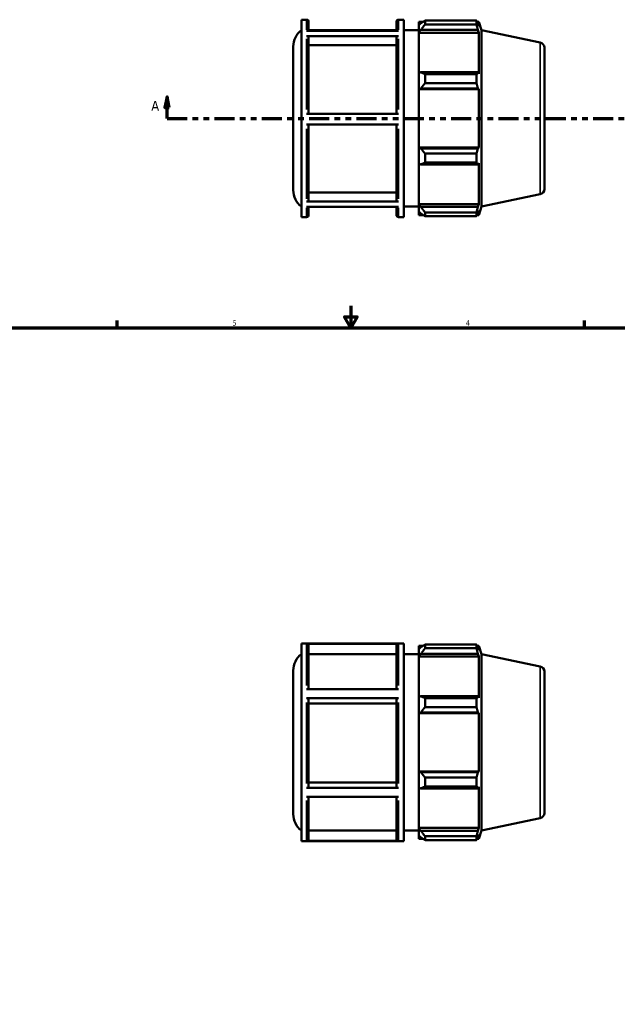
# Model space of a CAD drawing. Header units: inches. Extents: x 0.1 to 43.6, y -9.8 to 32.3.
# Tile 4 of 6: x 11 to 21.8, y 8.7 to 26.6. Entities that reach past the tile are written whole.
import ezdxf

# ---------------------------------------------------------------- set-up
doc = ezdxf.new("R2010")
doc.units = ezdxf.units.IN
doc.header["$MEASUREMENT"] = 0
doc.linetypes.add('DOUBLE_DASH_CHAIN', pattern=[1.2403, 0.6614, -0.0827, 0.1654, -0.0827, 0.1654, -0.0827])
for name, color, linetype, lineweight in [('Border (ANSI)', 7, 'Continuous', 70), ('Section Line (ANSI)', 7, 'DOUBLE_DASH_CHAIN', 70), ('Visible (ANSI)', 7, 'Continuous', 50), ('Visible Narrow (ANSI)', 7, 'Continuous', 35)]:
    doc.layers.add(name, color=color, linetype=linetype, lineweight=lineweight)
doc.styles.add('Label Text (ANSI)', font='tahoma.ttf')
doc.styles.add('Note Text (ANSI)', font='tahoma.ttf')

# ---------------------------------------------------------------- blocks, each defined once
blk = doc.blocks.new('Borders Default Border')
at = {"layer": 'Border (ANSI)'}
for p, q in [((12.75, 21), (12.75, 21.134)), ((21.25, 21), (21.25, 21.134))]:
    blk.add_line(p, q, dxfattribs=at)
at = {"layer": 'Border (ANSI)', "flags": 128}
for points in [[(17, 21.4), (17, 21), (16.885, 21.2), (17.115, 21.2), (17, 21)], [(0.5, 1), (0.5, 21), (33.5, 21), (33.5, 1), (0.5, 1)]]:
    blk.add_lwpolyline(points, dxfattribs=at)
at = {"layer": 'Border (ANSI)', "color": 5, "true_color": 0x0000ff, "char_height": 0.0945, "attachment_point": 7, "style": 'Note Text (ANSI)'}
for s, insert in [('5', (14.847, 21.038)), ('4', (19.092, 21.04))]:
    blk.add_mtext(s, dxfattribs=dict(at, insert=insert))
blk = doc.blocks.new('2dTransSection0')
at = {"layer": 'Section Line (ANSI)', "linetype": 'Continuous'}
for p, q in [((13.658, 25.204), (13.618, 25.007)), ((13.658, 25.007), (13.658, 25.204)), ((13.697, 25.007), (13.658, 25.204)), ((28.924, 25.204), (28.885, 25.007)), ((28.924, 25.007), (28.924, 25.204)), ((28.964, 25.007), (28.924, 25.204)), ((13.618, 25.007), (13.697, 25.007)), ((13.658, 24.81), (13.658, 25.007)), ((28.885, 25.007), (28.964, 25.007)), ((28.924, 24.81), (28.924, 25.007)), ((13.658, 24.81), (14.017, 24.81)), ((28.566, 24.81), (28.924, 24.81))]:
    blk.add_line(p, q, dxfattribs=at)
at = {"layer": 'Section Line (ANSI)', "linetype": 'DOUBLE_DASH_CHAIN', "ltscale": 0.546338}
blk.add_line((13.658, 24.81), (28.924, 24.81), dxfattribs=at)
at = {"layer": 'Section Line (ANSI)', "linetype": 'Continuous', "flags": 128}
for points in [[(13.697, 25.007), (13.658, 25.204), (13.618, 25.007), (13.697, 25.007)], [(28.964, 25.007), (28.924, 25.204), (28.885, 25.007), (28.964, 25.007)]]:
    blk.add_lwpolyline(points, dxfattribs=at)
at = {"layer": 'Section Line (ANSI)'}
for points in [[(13.697, 25.007), (13.658, 25.204), (13.618, 25.007), (13.697, 25.007)], [(28.964, 25.007), (28.924, 25.204), (28.885, 25.007), (28.964, 25.007)]]:
    blk.add_solid(points, dxfattribs=at)
at = {"layer": 'Section Line (ANSI)', "char_height": 0.18, "attachment_point": 7, "style": 'Label Text (ANSI)'}
for insert in [(13.368, 24.948), (29.061, 24.948)]:
    blk.add_mtext('A', dxfattribs=dict(at, insert=insert))

msp = doc.modelspace()

# ---------------------------------------------------------------- linework, layer by layer
at = {"layer": 'Visible (ANSI)'}
for p, q in [((16.101, 23.015), (16.101, 26.606)), ((16.101, 26.606), (16.194, 26.606)), ((16.232, 26.568), (16.232, 26.403)), ((17.831, 26.403), (17.831, 26.568)), ((17.869, 26.606), (17.962, 26.606)), ((17.962, 23.015), (17.962, 26.606)), ((18.237, 26.568), (18.237, 26.504)), ((18.237, 26.568), (18.317, 26.568)), ((18.275, 26.54), (18.237, 26.504)), ((18.35, 26.588), (18.35, 26.52)), ((18.35, 26.588), (19.287, 26.588)), ((19.287, 26.52), (18.35, 26.52)), ((19.287, 26.52), (19.287, 26.588)), ((19.298, 26.568), (19.33, 26.568)), ((19.33, 26.486), (19.312, 26.54)), ((19.379, 26.417), (19.33, 26.568)), ((19.33, 26.486), (19.33, 26.568)), ((16.194, 26.403), (17.869, 26.403)), ((17.831, 26.417), (16.232, 26.417)), ((16.232, 26.417), (17.831, 26.417)), ((17.962, 26.417), (18.237, 26.417)), ((18.237, 26.386), (18.237, 26.504)), ((18.237, 26.386), (18.275, 26.419)), ((18.237, 26.369), (18.237, 26.386)), ((18.237, 26.369), (18.237, 25.63)), ((18.237, 26.369), (19.33, 26.369)), ((18.275, 26.419), (19.312, 26.419)), ((19.312, 26.419), (19.33, 26.369)), ((19.33, 25.622), (19.33, 26.369)), ((19.379, 23.204), (19.379, 26.417)), ((20.447, 26.19), (19.379, 26.417)), ((17.869, 26.308), (16.194, 26.308)), ((16.232, 26.275), (16.232, 24.89)), ((17.831, 24.89), (17.831, 26.275)), ((15.952, 23.505), (15.952, 26.115)), ((17.831, 26.144), (16.232, 26.144)), ((20.522, 26.097), (20.522, 23.523)), ((18.275, 25.648), (18.237, 25.63)), ((18.237, 25.344), (18.237, 25.63)), ((19.312, 25.648), (18.275, 25.648)), ((19.33, 25.622), (19.312, 25.648)), ((18.35, 25.615), (18.35, 25.45)), ((18.35, 25.615), (19.287, 25.615)), ((19.287, 25.45), (18.35, 25.45)), ((19.287, 25.45), (19.287, 25.615)), ((18.237, 25.344), (18.275, 25.356)), ((18.237, 25.339), (18.237, 25.344)), ((18.237, 25.339), (18.237, 24.282)), ((18.237, 25.339), (19.33, 25.339)), ((18.275, 25.356), (19.312, 25.356)), ((19.312, 25.356), (19.33, 25.339)), ((19.33, 24.282), (19.33, 25.339)), ((16.194, 24.89), (17.869, 24.89)), ((17.869, 24.701), (16.194, 24.701)), ((16.232, 24.701), (16.232, 23.329)), ((17.831, 23.329), (17.831, 24.701)), ((18.237, 24.276), (18.237, 24.282)), ((18.237, 24.282), (19.33, 24.282)), ((18.237, 23.99), (18.237, 24.276)), ((18.275, 24.264), (18.237, 24.276)), ((19.312, 24.264), (18.275, 24.264)), ((19.33, 24.282), (19.312, 24.264)), ((18.35, 24.17), (18.35, 24.005)), ((18.35, 24.17), (19.287, 24.17)), ((19.287, 24.005), (19.287, 24.17)), ((18.237, 23.99), (18.237, 23.251)), ((18.237, 23.99), (18.275, 23.972)), ((18.275, 23.972), (19.312, 23.972)), ((19.287, 24.005), (18.35, 24.005)), ((19.312, 23.972), (19.33, 23.998)), ((19.33, 23.251), (19.33, 23.998)), ((16.194, 23.297), (17.869, 23.297)), ((16.232, 23.46), (17.831, 23.46)), ((20.447, 23.43), (19.379, 23.204)), ((17.869, 23.203), (16.194, 23.203)), ((16.232, 23.203), (16.232, 23.052)), ((17.831, 23.052), (17.831, 23.203)), ((17.962, 23.204), (18.237, 23.204)), ((18.237, 23.234), (18.237, 23.251)), ((18.237, 23.251), (19.33, 23.251)), ((18.237, 23.116), (18.237, 23.234)), ((18.275, 23.201), (18.237, 23.234)), ((18.237, 23.116), (18.237, 23.052)), ((18.237, 23.116), (18.275, 23.08)), ((19.312, 23.201), (18.275, 23.201)), ((19.33, 23.251), (19.312, 23.201)), ((19.312, 23.08), (19.33, 23.134)), ((19.379, 23.204), (19.33, 23.052)), ((19.33, 23.052), (19.33, 23.134)), ((16.101, 23.015), (16.194, 23.015)), ((17.869, 23.015), (17.962, 23.015)), ((18.237, 23.052), (18.317, 23.052)), ((18.35, 23.1), (18.35, 23.032)), ((18.35, 23.1), (19.287, 23.1)), ((19.287, 23.032), (18.35, 23.032)), ((19.287, 23.032), (19.287, 23.1)), ((19.298, 23.052), (19.33, 23.052)), ((16.101, 11.662), (16.101, 15.253)), ((16.101, 15.253), (17.962, 15.253)), ((17.869, 15.25), (16.194, 15.25)), ((17.962, 11.662), (17.962, 15.253)), ((18.35, 15.236), (18.35, 15.168)), ((18.35, 15.236), (19.287, 15.236)), ((19.287, 15.168), (19.287, 15.236)), ((16.232, 15.212), (16.232, 14.424)), ((17.831, 15.061), (16.232, 15.061)), ((17.831, 14.424), (17.831, 15.212)), ((17.962, 15.064), (18.237, 15.064)), ((18.237, 15.215), (18.237, 15.152)), ((18.237, 15.215), (18.317, 15.215)), ((18.275, 15.188), (18.237, 15.152)), ((18.237, 15.034), (18.237, 15.152)), ((18.237, 15.034), (18.275, 15.067)), ((18.275, 15.067), (19.312, 15.067)), ((19.287, 15.168), (18.35, 15.168)), ((19.298, 15.215), (19.33, 15.215)), ((19.33, 15.134), (19.312, 15.188)), ((19.312, 15.067), (19.33, 15.017)), ((19.379, 15.064), (19.33, 15.215)), ((19.33, 15.134), (19.33, 15.215)), ((19.379, 11.851), (19.379, 15.064)), ((20.447, 14.837), (19.379, 15.064)), ((18.237, 15.017), (18.237, 15.034)), ((18.237, 15.017), (18.237, 14.278)), ((18.237, 15.017), (19.33, 15.017)), ((19.33, 14.269), (19.33, 15.017)), ((15.952, 12.152), (15.952, 14.763)), ((20.522, 14.745), (20.522, 12.171)), ((16.194, 14.424), (17.869, 14.424)), ((17.869, 14.259), (16.194, 14.259)), ((16.232, 14.24), (16.232, 12.649)), ((17.831, 14.165), (16.232, 14.165)), ((17.831, 12.649), (17.831, 14.24)), ((18.275, 14.296), (18.237, 14.278)), ((18.237, 13.992), (18.237, 14.278)), ((19.312, 14.296), (18.275, 14.296)), ((18.35, 14.263), (18.35, 14.098)), ((18.35, 14.263), (19.287, 14.263)), ((19.287, 14.098), (19.287, 14.263)), ((19.33, 14.269), (19.312, 14.296)), ((18.237, 13.992), (18.275, 14.003)), ((18.237, 13.986), (18.237, 13.992)), ((18.237, 13.986), (18.237, 12.929)), ((18.237, 13.986), (19.33, 13.986)), ((18.275, 14.003), (19.312, 14.003)), ((19.287, 14.098), (18.35, 14.098)), ((19.312, 14.003), (19.33, 13.986)), ((19.33, 12.929), (19.33, 13.986)), ((18.237, 12.923), (18.237, 12.929)), ((18.237, 12.929), (19.33, 12.929)), ((18.275, 12.912), (18.237, 12.923)), ((18.237, 12.637), (18.237, 12.923)), ((19.312, 12.912), (18.275, 12.912)), ((19.33, 12.929), (19.312, 12.912)), ((16.232, 12.725), (17.831, 12.725)), ((18.35, 12.818), (18.35, 12.653)), ((18.35, 12.818), (19.287, 12.818)), ((19.287, 12.653), (19.287, 12.818)), ((16.194, 12.63), (17.869, 12.63)), ((18.237, 12.637), (18.275, 12.62)), ((18.237, 12.637), (18.237, 11.899)), ((18.275, 12.62), (19.312, 12.62)), ((19.287, 12.653), (18.35, 12.653)), ((19.312, 12.62), (19.33, 12.646)), ((19.33, 11.899), (19.33, 12.646)), ((17.869, 12.467), (16.194, 12.467)), ((16.232, 12.467), (16.232, 11.702)), ((17.831, 11.702), (17.831, 12.467)), ((20.447, 12.078), (19.379, 11.851)), ((16.232, 11.853), (17.831, 11.853)), ((17.962, 11.851), (18.237, 11.851)), ((18.237, 11.882), (18.237, 11.899)), ((18.237, 11.899), (19.33, 11.899)), ((18.237, 11.763), (18.237, 11.882)), ((18.275, 11.848), (18.237, 11.882)), ((19.312, 11.848), (18.275, 11.848)), ((19.33, 11.899), (19.312, 11.848)), ((19.379, 11.851), (19.33, 11.7)), ((16.101, 11.662), (17.962, 11.662)), ((16.194, 11.664), (17.869, 11.664)), ((18.237, 11.763), (18.275, 11.727)), ((18.237, 11.763), (18.237, 11.7)), ((18.237, 11.7), (18.317, 11.7)), ((18.35, 11.748), (18.35, 11.679)), ((18.35, 11.748), (19.287, 11.748)), ((19.287, 11.679), (18.35, 11.679)), ((19.287, 11.679), (19.287, 11.748)), ((19.298, 11.7), (19.33, 11.7)), ((19.312, 11.727), (19.33, 11.781)), ((19.33, 11.7), (19.33, 11.781))]:
    msp.add_line(p, q, dxfattribs=at)
for centre, radius, start, end in [((16.194, 26.568), 0.0379, 0, 90), ((17.869, 26.568), 0.0379, 90, 180), ((16.33, 26.115), 0.378, 127.2063, 180), ((20.427, 26.097), 0.0947, 0, 78), ((16.33, 23.505), 0.378, 180, 232.7937), ((20.427, 23.523), 0.0947, 282, 0), ((16.194, 23.052), 0.0379, 270, 0), ((17.869, 23.052), 0.0379, 180, 270), ((16.33, 14.763), 0.378, 127.2063, 180), ((20.427, 14.745), 0.0947, 0, 78), ((16.33, 12.152), 0.378, 180, 232.7937), ((20.427, 12.171), 0.0947, 282, 0)]:
    msp.add_arc(centre, radius, start, end, dxfattribs=at)
for points, weights in [([(18.35, 26.588), (18.311, 26.564), (18.275, 26.54)], [1.01097695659, 1.00800855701, 1.0042284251]), ([(18.275, 26.419), (18.311, 26.469), (18.35, 26.52)], [1.0042284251, 1.00800855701, 1.01097695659]), ([(19.287, 26.588), (19.3, 26.564), (19.312, 26.54)], [1, 1.00175106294, 1.00268600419]), ([(19.312, 26.419), (19.3, 26.469), (19.287, 26.52)], [1.00268600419, 1.00175106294, 1]), ([(18.35, 25.615), (18.311, 25.632), (18.275, 25.648)], [1.01097695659, 1.00800855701, 1.0042284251]), ([(19.287, 25.615), (19.3, 25.632), (19.312, 25.648)], [1, 1.00175106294, 1.00268600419]), ([(18.275, 25.356), (18.311, 25.402), (18.35, 25.45)], [1.0042284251, 1.00800855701, 1.01097695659]), ([(19.312, 25.356), (19.3, 25.402), (19.287, 25.45)], [1.00268600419, 1.00175106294, 1]), ([(18.35, 24.17), (18.311, 24.218), (18.275, 24.264)], [1.01097695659, 1.00800855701, 1.0042284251]), ([(19.287, 24.17), (19.3, 24.218), (19.312, 24.264)], [1, 1.00175106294, 1.00268600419]), ([(18.275, 23.972), (18.311, 23.988), (18.35, 24.005)], [1.0042284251, 1.00800855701, 1.01097695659]), ([(19.312, 23.972), (19.3, 23.988), (19.287, 24.005)], [1.00268600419, 1.00175106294, 1]), ([(18.35, 23.1), (18.311, 23.151), (18.275, 23.201)], [1.01097695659, 1.00800855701, 1.0042284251]), ([(19.287, 23.1), (19.3, 23.151), (19.312, 23.201)], [1, 1.00175106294, 1.00268600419]), ([(18.275, 23.08), (18.311, 23.056), (18.35, 23.032)], [1.0042284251, 1.00800855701, 1.01097695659]), ([(19.312, 23.08), (19.3, 23.056), (19.287, 23.032)], [1.00268600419, 1.00175106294, 1]), ([(18.35, 15.236), (18.311, 15.212), (18.275, 15.188)], [1.01097695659, 1.00800855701, 1.0042284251]), ([(19.287, 15.236), (19.3, 15.212), (19.312, 15.188)], [1, 1.00175106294, 1.00268600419]), ([(18.275, 15.067), (18.311, 15.116), (18.35, 15.168)], [1.0042284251, 1.00800855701, 1.01097695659]), ([(19.312, 15.067), (19.3, 15.116), (19.287, 15.168)], [1.00268600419, 1.00175106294, 1]), ([(18.35, 14.263), (18.311, 14.279), (18.275, 14.296)], [1.01097695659, 1.00800855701, 1.0042284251]), ([(19.287, 14.263), (19.3, 14.279), (19.312, 14.296)], [1, 1.00175106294, 1.00268600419]), ([(18.275, 14.003), (18.311, 14.05), (18.35, 14.098)], [1.0042284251, 1.00800855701, 1.01097695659]), ([(19.312, 14.003), (19.3, 14.05), (19.287, 14.098)], [1.00268600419, 1.00175106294, 1]), ([(18.35, 12.818), (18.311, 12.866), (18.275, 12.912)], [1.01097695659, 1.00800855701, 1.0042284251]), ([(19.287, 12.818), (19.3, 12.866), (19.312, 12.912)], [1, 1.00175106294, 1.00268600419]), ([(18.275, 12.62), (18.311, 12.636), (18.35, 12.653)], [1.0042284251, 1.00800855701, 1.01097695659]), ([(19.312, 12.62), (19.3, 12.636), (19.287, 12.653)], [1.00268600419, 1.00175106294, 1]), ([(18.35, 11.748), (18.311, 11.799), (18.275, 11.848)], [1.01097695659, 1.00800855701, 1.0042284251]), ([(19.287, 11.748), (19.3, 11.799), (19.312, 11.848)], [1, 1.00175106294, 1.00268600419]), ([(18.275, 11.727), (18.311, 11.704), (18.35, 11.679)], [1.0042284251, 1.00800855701, 1.01097695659]), ([(19.312, 11.727), (19.3, 11.704), (19.287, 11.679)], [1.00268600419, 1.00175106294, 1])]:
    msp.add_rational_spline(points, weights, degree=2, dxfattribs=at)
for points, knots in [([(16.194, 26.308), (16.199, 26.308), (16.204, 26.307), (16.213, 26.304), (16.217, 26.301), (16.224, 26.295), (16.227, 26.291), (16.231, 26.284), (16.232, 26.279), (16.232, 26.275)], [0, 0, 0, 0, 0.0355958, 0.0355958, 0.0712253, 0.0712253, 0.1068966, 0.1068966, 0.1426039, 0.1426039, 0.1426039, 0.1426039]), ([(17.831, 26.275), (17.831, 26.279), (17.832, 26.284), (17.836, 26.291), (17.839, 26.295), (17.846, 26.301), (17.85, 26.304), (17.859, 26.307), (17.865, 26.308), (17.869, 26.308)], [0.4278218, 0.4278218, 0.4278218, 0.4278218, 0.4635291, 0.4635291, 0.4992004, 0.4992004, 0.5348299, 0.5348299, 0.5704257, 0.5704257, 0.5704257, 0.5704257]), ([(16.232, 23.329), (16.232, 23.325), (16.231, 23.321), (16.227, 23.313), (16.224, 23.309), (16.217, 23.303), (16.213, 23.301), (16.204, 23.298), (16.199, 23.297), (16.194, 23.297)], [0.4276282, 0.4276282, 0.4276282, 0.4276282, 0.4632935, 0.4632935, 0.4989396, 0.4989396, 0.5345633, 0.5345633, 0.5701691, 0.5701691, 0.5701691, 0.5701691]), ([(17.869, 23.297), (17.865, 23.297), (17.859, 23.298), (17.85, 23.301), (17.846, 23.303), (17.839, 23.309), (17.836, 23.313), (17.832, 23.321), (17.831, 23.325), (17.831, 23.329)], [0, 0, 0, 0, 0.0356057, 0.0356057, 0.0712295, 0.0712295, 0.1068756, 0.1068756, 0.1425409, 0.1425409, 0.1425409, 0.1425409]), ([(16.194, 15.25), (16.199, 15.25), (16.204, 15.249), (16.213, 15.245), (16.217, 15.242), (16.224, 15.235), (16.227, 15.231), (16.231, 15.222), (16.232, 15.217), (16.232, 15.212)], [0, 0, 0, 0, 0.0355958, 0.0355958, 0.0712253, 0.0712253, 0.1068966, 0.1068966, 0.1426039, 0.1426039, 0.1426039, 0.1426039]), ([(17.831, 15.212), (17.831, 15.217), (17.832, 15.222), (17.836, 15.231), (17.839, 15.235), (17.846, 15.242), (17.85, 15.245), (17.859, 15.249), (17.865, 15.25), (17.869, 15.25)], [0.4278218, 0.4278218, 0.4278218, 0.4278218, 0.4635291, 0.4635291, 0.4992004, 0.4992004, 0.5348299, 0.5348299, 0.5704257, 0.5704257, 0.5704257, 0.5704257]), ([(16.194, 14.259), (16.199, 14.259), (16.204, 14.259), (16.213, 14.257), (16.217, 14.255), (16.224, 14.252), (16.227, 14.25), (16.231, 14.245), (16.232, 14.243), (16.232, 14.24)], [0, 0, 0, 0, 0.0355958, 0.0355958, 0.0712253, 0.0712253, 0.1068966, 0.1068966, 0.1426039, 0.1426039, 0.1426039, 0.1426039]), ([(17.831, 14.24), (17.831, 14.243), (17.832, 14.245), (17.836, 14.25), (17.839, 14.252), (17.846, 14.255), (17.85, 14.257), (17.859, 14.259), (17.865, 14.259), (17.869, 14.259)], [0.4278218, 0.4278218, 0.4278218, 0.4278218, 0.4635291, 0.4635291, 0.4992004, 0.4992004, 0.5348299, 0.5348299, 0.5704257, 0.5704257, 0.5704257, 0.5704257]), ([(16.232, 12.649), (16.232, 12.647), (16.231, 12.644), (16.227, 12.64), (16.224, 12.637), (16.217, 12.634), (16.213, 12.632), (16.204, 12.631), (16.199, 12.63), (16.194, 12.63)], [0.4276282, 0.4276282, 0.4276282, 0.4276282, 0.4632935, 0.4632935, 0.4989396, 0.4989396, 0.5345633, 0.5345633, 0.5701691, 0.5701691, 0.5701691, 0.5701691]), ([(17.869, 12.63), (17.865, 12.63), (17.859, 12.631), (17.85, 12.632), (17.846, 12.634), (17.839, 12.637), (17.836, 12.64), (17.832, 12.644), (17.831, 12.647), (17.831, 12.649)], [0, 0, 0, 0, 0.0356057, 0.0356057, 0.0712295, 0.0712295, 0.1068756, 0.1068756, 0.1425409, 0.1425409, 0.1425409, 0.1425409]), ([(16.232, 11.702), (16.232, 11.697), (16.231, 11.692), (16.227, 11.683), (16.224, 11.678), (16.217, 11.672), (16.213, 11.669), (16.204, 11.665), (16.199, 11.664), (16.194, 11.664)], [0.4276282, 0.4276282, 0.4276282, 0.4276282, 0.4632935, 0.4632935, 0.4989396, 0.4989396, 0.5345633, 0.5345633, 0.5701691, 0.5701691, 0.5701691, 0.5701691]), ([(17.869, 11.664), (17.865, 11.664), (17.859, 11.665), (17.85, 11.669), (17.846, 11.672), (17.839, 11.678), (17.836, 11.683), (17.832, 11.692), (17.831, 11.697), (17.831, 11.702)], [0, 0, 0, 0, 0.0356057, 0.0356057, 0.0712295, 0.0712295, 0.1068756, 0.1068756, 0.1425409, 0.1425409, 0.1425409, 0.1425409])]:
    msp.add_open_spline(points, degree=3, knots=knots, dxfattribs=at)
at = {"layer": 'Visible Narrow (ANSI)'}
for p, q in [((16.194, 26.423), (16.194, 26.605)), ((17.869, 26.605), (17.869, 26.423)), ((16.194, 24.974), (16.194, 26.259)), ((17.869, 26.259), (17.869, 24.974)), ((20.447, 23.447), (20.447, 26.173)), ((16.194, 23.344), (16.194, 24.617)), ((17.869, 24.617), (17.869, 23.344)), ((16.194, 23.015), (16.194, 23.185)), ((17.869, 23.185), (17.869, 23.015)), ((16.194, 14.494), (16.194, 15.243)), ((17.869, 15.243), (17.869, 14.494)), ((20.447, 12.095), (20.447, 14.82)), ((16.194, 12.706), (16.194, 14.183)), ((17.869, 14.183), (17.869, 12.706)), ((16.194, 11.67), (16.194, 12.398)), ((17.869, 12.398), (17.869, 11.67))]:
    msp.add_line(p, q, dxfattribs=at)

# ---------------------------------------------------------------- block references
msp.add_blockref('Borders Default Border', (0, 0))
at = {"layer": 'Section Line (ANSI)'}
msp.add_blockref('2dTransSection0', (0, 0), dxfattribs=at)

doc.saveas('drawing.dxf')
